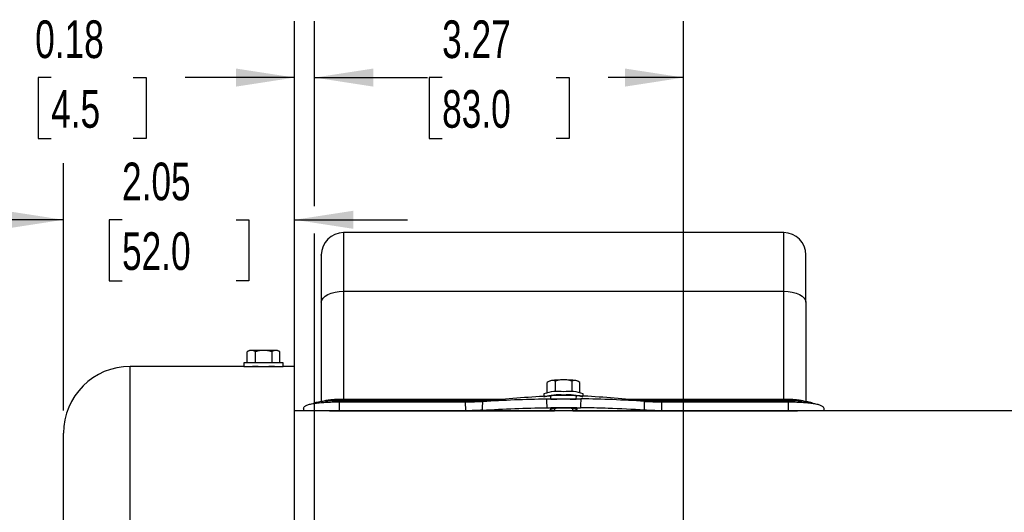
# Model space of a CAD drawing. Header units: inches. Extents: x 0 to 44, y 0 to 34.
# Tile 4 of 21: x 5 to 13.7, y 15.8 to 20.2. Entities that reach past the tile are written whole.
import ezdxf

# ---------------------------------------------------------------- set-up
doc = ezdxf.new("R2010")
doc.units = ezdxf.units.IN
doc.header["$LTSCALE"] = 4
doc.header["$MEASUREMENT"] = 0
doc.layers.add('DIMENSIONS', color=140, linetype='Continuous', lineweight=25)
doc.styles.add('SLDTEXTSTYLE0', font='TXT', dxfattribs={"width": 0.7})
doc.dimstyles.new('SLDDIMSTYLE1', dxfattribs={"dimtxt": 0.339844, "dimasz": 0.52, "dimexe": 0, "dimexo": 0.0625, "dimgap": 0.084961, "dimtad": 0, "dimtih": 1, "dimtoh": 1, "dimrnd": 1e-09, "dimzin": 12, "dimdsep": 46, "dimtxsty": 'SLDTEXTSTYLE0', "dimsah": 1, "dimcen": 0.09, "dimadec": 0, "dimazin": 3, "dimtfac": 1, "dimtofl": 0, "dimtmove": 0, "dimatfit": 3, "dimfxl": 0, "dimfrac": 2, "dimtolj": 1, "dimtzin": 12, "dimarcsym": 0})
doc.dimstyles.new('SLDDIMSTYLE3', dxfattribs={"dimtxt": 0.339844, "dimasz": 0.52, "dimexe": 0, "dimexo": 0.0625, "dimgap": 0.084961, "dimtad": 0, "dimtih": 1, "dimtoh": 1, "dimrnd": 1e-09, "dimdsep": 46, "dimtxsty": 'SLDTEXTSTYLE0', "dimsah": 1, "dimcen": 0.09, "dimadec": 0, "dimazin": 2, "dimtfac": 1, "dimtmove": 0, "dimatfit": 0, "dimfxl": 0, "dimfrac": 2, "dimtolj": 1, "dimtzin": 12, "dimarcsym": 0})
doc.dimstyles.new('SLDDIMSTYLE9', dxfattribs={"dimtxt": 0.339844, "dimasz": 0.52, "dimexe": 0, "dimexo": 0.0625, "dimgap": 0.084961, "dimtad": 0, "dimtih": 1, "dimtoh": 1, "dimrnd": 1e-09, "dimzin": 12, "dimdsep": 46, "dimtxsty": 'SLDTEXTSTYLE0', "dimsah": 1, "dimcen": 0.09, "dimadec": 0, "dimazin": 3, "dimtfac": 1, "dimtmove": 0, "dimatfit": 0, "dimfxl": 0, "dimfrac": 2, "dimtolj": 1, "dimtzin": 12, "dimarcsym": 0})

# ---------------------------------------------------------------- blocks, each defined once
blk = doc.blocks.new('_D_23')
at = {"layer": 'DIMENSIONS'}
for p, q in [((5.3856, 16.7131), (5.3856, 18.9005)), ((7.4328, 16.9368), (7.4328, 18.9005)), ((5.3856, 18.4005), (4.3856, 18.4005)), ((5.9043, 18.4005), (5.7902, 18.4005)), ((5.7902, 18.4005), (5.7902, 17.8604)), ((6.9142, 18.4005), (7.0283, 18.4005)), ((7.0283, 18.4005), (7.0283, 17.8604)), ((7.4328, 18.4005), (8.4328, 18.4005)), ((5.7902, 17.8604), (5.9043, 17.8604)), ((7.0283, 17.8604), (6.9142, 17.8604))]:
    blk.add_line(p, q, dxfattribs=at)
for points in [[(5.3856, 18.4005), (4.8656, 18.4805), (4.8656, 18.3205)], [(7.4328, 18.4005), (7.9528, 18.3205), (7.9528, 18.4805)]]:
    blk.add_solid(points, dxfattribs=at)
at = {"layer": 'DIMENSIONS', "char_height": 0.33333, "attachment_point": 1, "style": 'SLDTEXTSTYLE0'}
for s, insert in [('2.05', (5.9043, 18.9063)), ('52.0', (5.9043, 18.2901))]:
    blk.add_mtext(s, dxfattribs=dict(at, insert=insert))
blk = doc.blocks.new('_D_24')
at = {"layer": 'DIMENSIONS'}
for p, q in [((7.61, 18.5205), (7.61, 20.1582)), ((10.8777, 15.3057), (10.8777, 20.1582)), ((7.61, 19.6582), (8.2784, 19.6582)), ((8.7389, 19.6582), (8.6248, 19.6582)), ((8.6248, 19.6582), (8.6248, 19.1181)), ((9.7488, 19.6582), (9.8629, 19.6582)), ((9.8629, 19.6582), (9.8629, 19.1181)), ((10.8777, 19.6582), (10.2093, 19.6582)), ((8.6248, 19.1181), (8.7389, 19.1181)), ((9.8629, 19.1181), (9.7488, 19.1181)), ((7.61, 15.3057), (7.61, 18.2805))]:
    blk.add_line(p, q, dxfattribs=at)
for points in [[(7.61, 19.6582), (8.13, 19.5782), (8.13, 19.7382)], [(10.8777, 19.6582), (10.3577, 19.7382), (10.3577, 19.5782)]]:
    blk.add_solid(points, dxfattribs=at)
at = {"layer": 'DIMENSIONS', "char_height": 0.33333, "attachment_point": 1, "style": 'SLDTEXTSTYLE0'}
for s, insert in [('3.27', (8.7389, 20.164)), ('83.0', (8.7389, 19.5478))]:
    blk.add_mtext(s, dxfattribs=dict(at, insert=insert))
blk = doc.blocks.new('_D_25')
at = {"layer": 'DIMENSIONS'}
for p, q in [((7.4328, 17.3037), (7.4328, 20.1582)), ((7.61, 18.5205), (7.61, 20.1582)), ((5.2763, 19.6582), (5.1622, 19.6582)), ((5.1622, 19.6582), (5.1622, 19.1181)), ((6.0035, 19.6582), (6.1176, 19.6582)), ((6.1176, 19.6582), (6.1176, 19.1181)), ((7.4328, 19.6582), (6.464, 19.6582)), ((7.61, 19.6582), (8.61, 19.6582)), ((5.1622, 19.1181), (5.2763, 19.1181)), ((6.1176, 19.1181), (6.0035, 19.1181)), ((7.61, 15.3057), (7.61, 18.2805))]:
    blk.add_line(p, q, dxfattribs=at)
for points in [[(7.4328, 19.6582), (6.9128, 19.7382), (6.9128, 19.5782)], [(7.61, 19.6582), (8.13, 19.5782), (8.13, 19.7382)]]:
    blk.add_solid(points, dxfattribs=at)
at = {"layer": 'DIMENSIONS', "char_height": 0.33333, "attachment_point": 1, "style": 'SLDTEXTSTYLE0'}
for s, insert in [('0.18', (5.135, 20.164)), ('4.5', (5.2763, 19.5478))]:
    blk.add_mtext(s, dxfattribs=dict(at, insert=insert))

msp = doc.modelspace()

# ---------------------------------------------------------------- linework, layer by layer
for p, q in [((11.763545, 18.286886), (7.865907, 18.286886)), ((7.865907, 18.286886), (7.865907, 17.769169)), ((11.763545, 17.769169), (11.763545, 18.286886)), ((7.865907, 17.769169), (7.865907, 16.814487)), ((7.865907, 17.769169), (11.763545, 17.769169)), ((11.763545, 16.814487), (11.763545, 17.769169)), ((7.669056, 17.670744), (7.669056, 16.794395)), ((11.960395, 17.670744), (11.960395, 16.794751)), ((7.032245, 17.244697), (7.012908, 17.233533)), ((7.012908, 17.134697), (7.012908, 17.233533)), ((7.048992, 17.244697), (7.032245, 17.244697)), ((7.157245, 17.244697), (7.048992, 17.244697)), ((7.085077, 17.134697), (7.085077, 17.233533)), ((7.265499, 17.244697), (7.157245, 17.244697)), ((7.229414, 17.233533), (7.229414, 17.134697)), ((7.282245, 17.244697), (7.265499, 17.244697)), ((7.301583, 17.233533), (7.282245, 17.244697)), ((7.301583, 17.134697), (7.301583, 17.233533)), ((6.983245, 17.103697), (5.976143, 17.103697)), ((5.976143, 10.178985), (5.976143, 17.103697)), ((6.983245, 17.134697), (6.983245, 17.103697)), ((7.157245, 17.134697), (6.983245, 17.134697)), ((6.983245, 17.103697), (7.157245, 17.103697)), ((7.05882, 17.103482), (7.05882, 17.103697)), ((7.331245, 17.134697), (7.157245, 17.134697)), ((7.157245, 17.103697), (7.331245, 17.103697)), ((7.255671, 17.103697), (7.255671, 17.103482)), ((7.331245, 17.103697), (7.331245, 17.134697)), ((7.432836, 17.103697), (7.331245, 17.103697)), ((7.432836, 10.178985), (7.432836, 17.103697)), ((9.670388, 16.87228), (9.670388, 16.960416)), ((9.691814, 16.973898), (9.683257, 16.969067)), ((9.742557, 16.878672), (9.742557, 16.973483)), ((9.886895, 16.973483), (9.886895, 16.878672)), ((9.946195, 16.969067), (9.937637, 16.973898)), ((9.959063, 16.87228), (9.959063, 16.960416)), ((9.640726, 16.862122), (9.640726, 16.840461)), ((9.927086, 16.812937), (9.927786, 16.844251)), ((9.988726, 16.840742), (9.988726, 16.862122)), ((7.787167, 16.801832), (9.165119, 16.801832)), ((7.787167, 16.801832), (7.787167, 16.789388)), ((7.826537, 16.789972), (7.826537, 16.711905)), ((7.826537, 16.789972), (8.946462, 16.789972)), ((7.865907, 16.801832), (7.865907, 16.814487)), ((7.865907, 16.814487), (9.291018, 16.814487)), ((8.948161, 16.711905), (8.946462, 16.789972)), ((9.702366, 16.812937), (9.753647, 16.814211)), ((10.332411, 16.814487), (11.763545, 16.814487)), ((10.464332, 16.801832), (11.842285, 16.801832)), ((10.68299, 16.789972), (10.68129, 16.711905)), ((10.68299, 16.789972), (11.802915, 16.789972)), ((11.763545, 16.814487), (11.763545, 16.801832)), ((11.802915, 16.789972), (11.802915, 16.711905)), ((11.842285, 16.801832), (11.842285, 16.789079)), ((14.007639, 16.709997), (7.432836, 16.709997)), ((7.511576, 16.733957), (7.511576, 16.709997)), ((7.826537, 16.711905), (8.948161, 16.711905)), ((8.948161, 16.711905), (9.027327, 16.711905)), ((9.027327, 16.711905), (9.732726, 16.711905)), ((9.732726, 16.734857), (9.732726, 16.709997)), ((9.896726, 16.709997), (9.896726, 16.734858)), ((9.896726, 16.711905), (10.602124, 16.711905)), ((10.602124, 16.711905), (10.68129, 16.711905)), ((10.68129, 16.711905), (11.802915, 16.711905)), ((11.802915, 16.711905), (11.887027, 16.709997)), ((12.117875, 16.733957), (12.117875, 16.709997))]:
    msp.add_line(p, q)
at = {"flags": 128}
for points in [[(7.669056, 17.670744), (7.672839, 17.689946), (7.684041, 17.70841), (7.702232, 17.725426), (7.726713, 17.740341), (7.756543, 17.752582), (7.790575, 17.761677), (7.827503, 17.767278), (7.865907, 17.769169)], [(11.763545, 17.769169), (11.801948, 17.767278), (11.838876, 17.761677), (11.872909, 17.752582), (11.902739, 17.740341), (11.92722, 17.725426), (11.945411, 17.70841), (11.956613, 17.689946), (11.960395, 17.670744)]]:
    msp.add_lwpolyline(points, dxfattribs=at)
for centre, radius, start, end in [((7.865907, 18.090035), 0.19685, 90, 180), ((11.763545, 18.090035), 0.19685, 0, 90), ((5.976143, 16.513146), 0.590551, 90, 180), ((9.712586, 16.928547), 0.049882, 97.0395917, 114.6080923), ((9.803061, 16.277715), 0.706967, 89.054624, 97.8525461), ((9.82639, 16.277715), 0.706967, 82.1474539, 90.9453759), ((9.916866, 16.928547), 0.049882, 65.3919077, 82.960409), ((9.769825, 16.46846), 0.414291, 83.7781204, 108.156618), ((9.769825, 16.437629), 0.414291, 83.7781204, 108.156618), ((9.859626, 16.46846), 0.414291, 71.843382, 96.2218796), ((9.859626, 16.437629), 0.414291, 71.843382, 96.2218796)]:
    msp.add_arc(centre, radius, start, end)
for points, knots in [([(7.669056, 18.088981), (7.669056, 18.089106), (7.669056, 18.089692), (7.669056, 18.066584), (7.669056, 18.015709), (7.669056, 17.959036), (7.669056, 17.894607), (7.669056, 17.802123), (7.669056, 17.71368), (7.669056, 17.670744)], [0, 0, 0, 0, 0.0529803, 0.24996359, 0.44694687, 0.54350382, 0.6400844, 0.82527518, 1, 1, 1, 1]), ([(11.960395, 17.670744), (11.960395, 17.713678), (11.960395, 17.802119), (11.960395, 17.89462), (11.960395, 17.959012), (11.960395, 18.015837), (11.960395, 18.065524), (11.960395, 18.092353), (11.960395, 18.087633), (11.960395, 18.086634)], [0, 0, 0, 0, 0.17474732, 0.35996194, 0.45655496, 0.55312435, 0.75013299, 0.94714164, 1, 1, 1, 1]), ([(7.255671, 17.103482), (7.255671, 17.10341), (7.255033, 17.103323), (7.252533, 17.103118), (7.250641, 17.102999), (7.245702, 17.102743), (7.242679, 17.102607), (7.235539, 17.102327), (7.231383, 17.102182), (7.222304, 17.101907), (7.21735, 17.101774), (7.206594, 17.101532), (7.200866, 17.101423), (7.189024, 17.101245), (7.182823, 17.101174), (7.170118, 17.101078), (7.163732, 17.101054), (7.150893, 17.101054), (7.144373, 17.101078), (7.131749, 17.101173), (7.125614, 17.101243), (7.113697, 17.101422), (7.107932, 17.101531), (7.097265, 17.101771), (7.092293, 17.101904), (7.083101, 17.102182), (7.079019, 17.102325), (7.071887, 17.102604), (7.068805, 17.102742), (7.063859, 17.102998), (7.061995, 17.103115), (7.059472, 17.103321), (7.05882, 17.10341), (7.05882, 17.103482)], [0, 0, 0, 0, 0.0625, 0.0625, 0.125, 0.125, 0.1875, 0.1875, 0.25, 0.25, 0.3125, 0.3125, 0.375, 0.375, 0.4375, 0.4375, 0.5, 0.5, 0.5625, 0.5625, 0.625, 0.625, 0.6875, 0.6875, 0.75, 0.75, 0.8125, 0.8125, 0.875, 0.875, 0.9375, 0.9375, 1, 1, 1, 1]), ([(9.927786, 16.844251), (9.911216, 16.844924), (9.893312, 16.84538), (9.864481, 16.845838), (9.854631, 16.845949), (9.834886, 16.846096), (9.824928, 16.846132), (9.804835, 16.846133), (9.794697, 16.846096), (9.774929, 16.84595), (9.765211, 16.845841), (9.746108, 16.845539), (9.736667, 16.845346), (9.71861, 16.84487), (9.709951, 16.844588), (9.701666, 16.844251)], [0, 0, 0, 0, 0.25, 0.25, 0.375, 0.375, 0.5, 0.5, 0.625, 0.625, 0.75, 0.75, 0.875, 0.875, 1, 1, 1, 1]), ([(7.511576, 16.733957), (7.511576, 16.738627), (7.513601, 16.743028), (7.519566, 16.749257), (7.522046, 16.751272), (7.528014, 16.75518), (7.531519, 16.757078), (7.543333, 16.76248), (7.552979, 16.765735), (7.57579, 16.771649), (7.589074, 16.774315), (7.618105, 16.77892), (7.633952, 16.780892), (7.659768, 16.783428), (7.668709, 16.7842), (7.686886, 16.78558), (7.705452, 16.786806), (7.724783, 16.78775), (7.744502, 16.78856), (7.754603, 16.788899), (7.785137, 16.789707), (7.805722, 16.789972), (7.826537, 16.789972)], [0, 0, 0, 0, 0.125, 0.125, 0.1875, 0.1875, 0.25, 0.25, 0.375, 0.375, 0.5, 0.5, 0.625, 0.625, 0.6875, 0.6875, 0.75, 0.8125, 0.8125, 0.875, 0.875, 1, 1, 1, 1]), ([(7.599884, 16.775108), (7.600331, 16.775752), (7.604083, 16.781152), (7.631739, 16.788986), (7.680267, 16.797251), (7.735963, 16.801255), (7.772581, 16.801667), (7.787167, 16.801832)], [0, 0, 0, 0, 0.03562363, 0.29898266, 0.56221489, 0.82562472, 1, 1, 1, 1]), ([(7.685441, 16.796826), (7.696869, 16.800392), (7.714616, 16.80593), (7.753961, 16.81034), (7.788502, 16.812749), (7.82605, 16.814234), (7.852764, 16.814404), (7.865907, 16.814487)], [0, 0, 0, 0, 0.321261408, 0.498912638, 0.660126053, 0.832788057, 1, 1, 1, 1]), ([(8.946463, 16.789972), (8.972929, 16.789972), (8.999293, 16.790412), (9.050522, 16.792091), (9.075004, 16.793311), (9.098199, 16.794825)], [0, 0, 0, 0, 0.5, 0.5, 1, 1, 1, 1]), ([(9.662913, 16.817209), (9.674562, 16.817371), (9.686554, 16.817495), (9.711219, 16.817692), (9.723888, 16.817764), (9.76211, 16.817926), (9.788136, 16.817966), (9.841312, 16.817966), (9.867346, 16.817926), (9.905564, 16.817764), (9.91823, 16.817692), (9.942897, 16.817495), (9.95489, 16.817371), (9.966539, 16.817209)], [0, 0, 0, 0, 0.125, 0.125, 0.25, 0.25, 0.5, 0.5, 0.75, 0.75, 0.875, 0.875, 1, 1, 1, 1]), ([(9.8735, 16.814205), (9.87915, 16.814156), (9.898656, 16.813985), (9.915279, 16.813372), (9.927086, 16.812937)], [0, 0, 0, 0, 0.28967211, 1, 1, 1, 1]), ([(10.531253, 16.794825), (10.554448, 16.793311), (10.579161, 16.792081), (10.630399, 16.790407), (10.656523, 16.789972), (10.682988, 16.789972)], [0, 0, 0, 0, 0.5, 0.5, 1, 1, 1, 1]), ([(11.763545, 16.814487), (11.776669, 16.814405), (11.803343, 16.814238), (11.840748, 16.812742), (11.875681, 16.810396), (11.91396, 16.805573), (11.941303, 16.801099), (11.946103, 16.796213), (11.946171, 16.796145)], [0, 0, 0, 0, 0.16351826, 0.33235253, 0.49037632, 0.66451293, 0.99527834, 1, 1, 1, 1]), ([(11.802915, 16.789972), (11.82373, 16.789972), (11.844197, 16.789707), (11.874397, 16.788912), (11.88438, 16.78858), (11.904173, 16.787773), (11.91401, 16.787295), (11.942625, 16.785661), (11.960719, 16.784301), (11.994963, 16.780952), (12.011174, 16.778943), (12.040226, 16.774343), (12.053259, 16.77174), (12.070518, 16.767285), (12.075875, 16.765709), (12.085582, 16.762428), (12.094349, 16.759004), (12.101268, 16.755276), (12.107251, 16.751386), (12.109783, 16.74935), (12.11585, 16.743055), (12.117875, 16.738627), (12.117875, 16.733957)], [0, 0, 0, 0, 0.125, 0.125, 0.1875, 0.1875, 0.25, 0.25, 0.375, 0.375, 0.5, 0.5, 0.625, 0.625, 0.6875, 0.6875, 0.75, 0.8125, 0.8125, 0.875, 0.875, 1, 1, 1, 1]), ([(11.842285, 16.801832), (11.864452, 16.801472), (11.908787, 16.800752), (11.967223, 16.7948), (12.010942, 16.786261), (12.023849, 16.778321), (12.029638, 16.774761)], [0, 0, 0, 0, 0.26225455, 0.52450913, 0.78674752, 1, 1, 1, 1]), ([(7.741381, 16.709997), (7.746358, 16.710305), (7.772909, 16.711952), (7.802496, 16.711926), (7.826537, 16.711905)], [0, 0, 0, 0, 0.18743917, 1, 1, 1, 1]), ([(9.097104, 16.716573), (9.074255, 16.715115), (9.049974, 16.713932), (8.999725, 16.712323), (8.97409, 16.711905), (8.948161, 16.711905)], [0, 0, 0, 0, 0.5, 0.5, 1, 1, 1, 1]), ([(9.665708, 16.738532), (9.688665, 16.738838), (9.71265, 16.739002), (9.75012, 16.739155), (9.762926, 16.739189), (9.788729, 16.739234), (9.801689, 16.739245), (9.840742, 16.739245), (9.866337, 16.739207), (9.903794, 16.739055), (9.916185, 16.738988), (9.940457, 16.738802), (9.952265, 16.738685), (9.963743, 16.738532)], [0, 0, 0, 0, 0.25, 0.25, 0.375, 0.375, 0.5, 0.5, 0.75, 0.75, 0.875, 0.875, 1, 1, 1, 1]), ([(9.696616, 16.729374), (9.696616, 16.729992), (9.697381, 16.730572), (9.700377, 16.73166), (9.702646, 16.732174), (9.708567, 16.733107), (9.712191, 16.733526), (9.720751, 16.734283), (9.725734, 16.734622), (9.736618, 16.735205), (9.742558, 16.735453), (9.755454, 16.735875), (9.762323, 16.736046), (9.783623, 16.73645), (9.799125, 16.73658), (9.822526, 16.73658), (9.830195, 16.736547), (9.845285, 16.736417), (9.852782, 16.736318), (9.867079, 16.736048), (9.87386, 16.735879), (9.886694, 16.73546), (9.89277, 16.735208), (9.903662, 16.734626), (9.908551, 16.734295), (9.917186, 16.733534), (9.920857, 16.73311), (9.929701, 16.73172), (9.932836, 16.73061), (9.932836, 16.729374)], [0, 0, 0, 0, 0.0625, 0.0625, 0.125, 0.125, 0.1875, 0.1875, 0.25, 0.25, 0.3125, 0.3125, 0.375, 0.375, 0.5, 0.5, 0.5625, 0.5625, 0.625, 0.625, 0.6875, 0.6875, 0.75, 0.75, 0.8125, 0.8125, 0.875, 0.875, 1, 1, 1, 1]), ([(9.696616, 16.729374), (9.696616, 16.728295), (9.696616, 16.726135), (9.696616, 16.723499), (9.696616, 16.72218)], [0, 0, 0, 0, 0.49999151, 1, 1, 1, 1]), ([(9.735723, 16.711905), (9.729541, 16.712631), (9.724051, 16.713415), (9.714397, 16.715072), (9.710201, 16.715957), (9.703499, 16.717736), (9.700956, 16.718632), (9.697501, 16.720427), (9.696616, 16.721319), (9.696616, 16.72218)], [0, 0, 0, 0, 0.25, 0.25, 0.5, 0.5, 0.75, 0.75, 1, 1, 1, 1]), ([(9.932836, 16.72218), (9.932836, 16.721319), (9.931967, 16.720442), (9.928561, 16.718659), (9.925976, 16.717743), (9.919283, 16.715964), (9.91519, 16.715098), (9.905494, 16.713428), (9.89991, 16.712631), (9.893729, 16.711905)], [0, 0, 0, 0, 0.25, 0.25, 0.5, 0.5, 0.75, 0.75, 1, 1, 1, 1]), ([(9.932836, 16.72218), (9.932836, 16.723499), (9.932836, 16.726135), (9.932836, 16.728295), (9.932836, 16.729374)], [0, 0, 0, 0, 0.50000849, 1, 1, 1, 1]), ([(10.532347, 16.716573), (10.424374, 16.723464), (10.3164, 16.72881), (10.14281, 16.734906), (10.077193, 16.736637), (9.995632, 16.738072), (9.979688, 16.738319), (9.963743, 16.738532)], [0.088620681, 0.088620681, 0.088620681, 0.088620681, 0.5, 0.5, 0.75, 0.75, 0.810747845, 0.810747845, 0.810747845, 0.810747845]), ([(10.68129, 16.711905), (10.655362, 16.711905), (10.629527, 16.712328), (10.579286, 16.71394), (10.555197, 16.715115), (10.532347, 16.716573)], [0, 0, 0, 0, 0.5, 0.5, 1, 1, 1, 1]), ([(5.385592, 13.511178), (5.385592, 14.307327), (5.385592, 15.070928), (5.385592, 16.196852), (5.385592, 16.513146), (5.385592, 16.513146)], [0, 0, 0, 0, 0.5, 0.5, 1, 1, 1, 1])]:
    msp.add_open_spline(points, degree=3, knots=knots)
for points in [[(7.048992, 17.244697), (7.036676, 17.244697), (7.024697, 17.240339), (7.012908, 17.233533)], [(7.085077, 17.233533), (7.073287, 17.240339), (7.061308, 17.244697), (7.048992, 17.244697)], [(7.157245, 17.244697), (7.132613, 17.244697), (7.108656, 17.240339), (7.085077, 17.233533)], [(7.229414, 17.233533), (7.205835, 17.240339), (7.181877, 17.244697), (7.157245, 17.244697)], [(7.265499, 17.244697), (7.253183, 17.244697), (7.241204, 17.240339), (7.229414, 17.233533)], [(7.301583, 17.233533), (7.289794, 17.240339), (7.277815, 17.244697), (7.265499, 17.244697)], [(9.706473, 16.978053), (9.694157, 16.975823), (9.682178, 16.96932), (9.670388, 16.960416)], [(9.742557, 16.973483), (9.730767, 16.978117), (9.718789, 16.980283), (9.706473, 16.978053)], [(9.814726, 16.984586), (9.790094, 16.984586), (9.766136, 16.980252), (9.742557, 16.973483)], [(9.886895, 16.973483), (9.863316, 16.980252), (9.839358, 16.984586), (9.814726, 16.984586)], [(9.922979, 16.978053), (9.910663, 16.980283), (9.898684, 16.978117), (9.886895, 16.973483)], [(9.959063, 16.960416), (9.947274, 16.96932), (9.935295, 16.975823), (9.922979, 16.978053)], [(9.165119, 16.801832), (9.343968, 16.822812), (9.522817, 16.836984), (9.701666, 16.844251)], [(9.702366, 16.812937), (9.702133, 16.823375), (9.701899, 16.833813), (9.701666, 16.844251)], [(10.464332, 16.801832), (10.285483, 16.822812), (10.106634, 16.836984), (9.927786, 16.844251)], [(9.097104, 16.716573), (9.097474, 16.742657), (9.097839, 16.768741), (9.098199, 16.794825)], [(9.098199, 16.794825), (9.286437, 16.807113), (9.474675, 16.81459), (9.662913, 16.817209)], [(9.662913, 16.817209), (9.663837, 16.790984), (9.664769, 16.764758), (9.665708, 16.738532)], [(9.966539, 16.817209), (9.965607, 16.790984), (9.964675, 16.764758), (9.963743, 16.738532)], [(10.531253, 16.794825), (10.343015, 16.807113), (10.154777, 16.81459), (9.966539, 16.817209)], [(10.532347, 16.716573), (10.531982, 16.742657), (10.531617, 16.768741), (10.531253, 16.794825)], [(9.097104, 16.716573), (9.286639, 16.728669), (9.476174, 16.736004), (9.665708, 16.738532)]]:
    msp.add_open_spline(points, degree=3)

# ---------------------------------------------------------------- dimensions: what is measured, and where the dimension line sits
at = {"layer": 'DIMENSIONS'}
for base, p1, p2, dimstyle, picture, middle in [((7.432836, 19.658206), (7.610001, 15.105666), (7.432836, 17.103697), 'SLDDIMSTYLE3', '_D_25', (5.639914, 19.658206)), ((10.877718, 19.658206), (7.610001, 15.105666), (10.877718, 15.105666), 'SLDDIMSTYLE1', '_D_24', (9.24386, 19.658206)), ((5.385592, 18.400491), (7.432836, 16.736799), (5.385592, 16.513146), 'SLDDIMSTYLE9', '_D_23', (6.409214, 18.400491))]:
    dim = msp.add_linear_dim(base=base, p1=p1, p2=p2, dimstyle=dimstyle, dxfattribs=at)
    dim.commit()
    dim.dimension.update_dxf_attribs({"geometry": picture, "text_midpoint": middle, "dimtype": 160})

doc.saveas('drawing.dxf')
